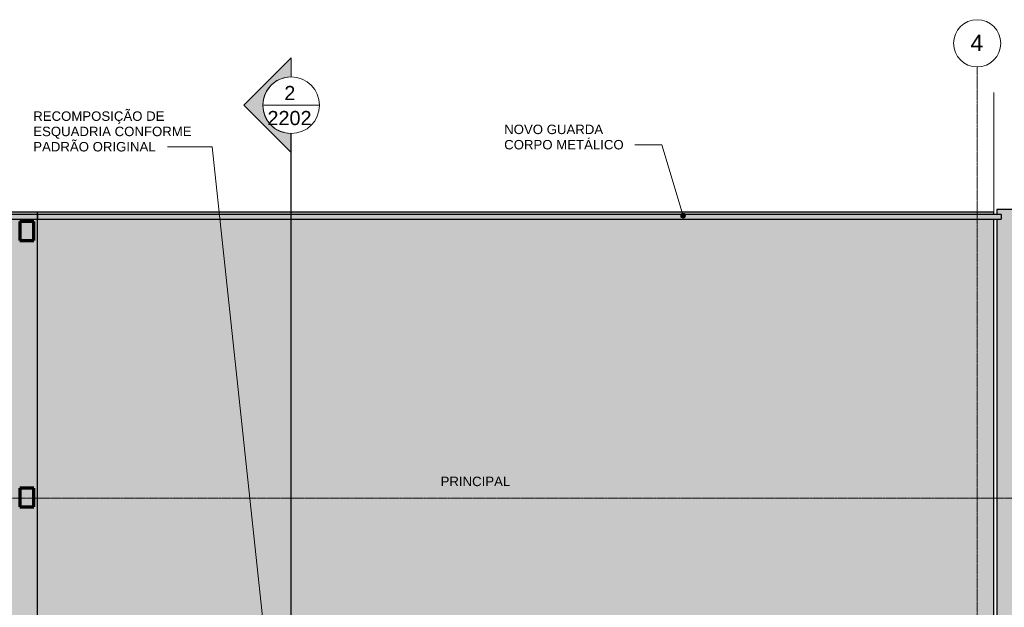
# Model space of a CAD drawing. Header units: millimetres. Extents: x -34108 to 9838, y -21919 to 4394.
# Tile 35 of 36: x -6961 to 3461, y -1829 to 4394. Entities that reach past the tile are written whole.
import ezdxf

# ---------------------------------------------------------------- set-up
doc = ezdxf.new("R2010")
doc.units = ezdxf.units.MM
doc.linetypes.add('_Traço - ponto', pattern=[16, 12, -2, 0, -2])
for name, color, linetype, lineweight in [('A-FLOR', 192, 'Continuous', 18), ('A-FLOR-HRAL', 11, 'Continuous', 25), ('A-FLOR-PATT', 8, 'Continuous', 25), ('G-ANNO-SYMB', 111, 'Continuous', 9), ('G-ANNO-TEXT', 231, 'Continuous', 9), ('S-COLS', 52, 'Continuous', 25), ('S-GRID', 1, 'Continuous', 9), ('S-GRID-IDEN', 1, 'Continuous', 9)]:
    doc.layers.add(name, color=color, linetype=linetype, lineweight=lineweight)
doc.styles.add('Arial_1', font='arial.ttf', dxfattribs={"height": 175})
doc.styles.add('Arial_3', font='arial.ttf', dxfattribs={"height": 150})
doc.styles.add('Arial_4', font='arial.ttf', dxfattribs={"height": 100})

# ---------------------------------------------------------------- blocks, each defined once
blk = doc.blocks.new('Railing - Railing-3945987-PLANTA TÉRREO - MANTER _ CONSTRUIR')
at = {"layer": 'A-FLOR-HRAL'}
for points in [[(-8379, 2281), (-6771, 2281), (-6771, 2289), (-6771, 2331), (-10011, 2331), (-9961, 2281), (-8541, 2281)], [(3429, 2281), (3429, 2331), (-6771, 2331), (-6771, 2324), (-6771, 2281), (3332, 2281)]]:
    blk.add_hatch(color=254, dxfattribs=at).paths.add_polyline_path(points, flags=0)
at = {"layer": 'A-FLOR-HRAL', "color": 5}
for p, q in [((-6771, 2331), (-10011, 2331)), ((3429, 2331), (-6771, 2331)), ((-9961, 2281), (-6771, 2281)), ((-6771, 2281), (3429, 2281))]:
    blk.add_line(p, q, dxfattribs=at)
at = {"layer": 'A-FLOR-HRAL', "color": 5, "flags": 128}
for points in [[(-6771, 2281), (-6771, 2282), (-6771, 2285), (-6771, 2289), (-6771, 2294), (-6771, 2300), (-6771, 2306), (-6771, 2313), (-6771, 2319), (-6771, 2324), (-6771, 2328), (-6771, 2331), (-6771, 2331)], [(-6771, 2331), (-6771, 2331), (-6771, 2328), (-6771, 2324), (-6771, 2319), (-6771, 2313), (-6771, 2306), (-6771, 2300), (-6771, 2294), (-6771, 2289), (-6771, 2285), (-6771, 2282), (-6771, 2281)], [(3429, 2331), (3429, 2331), (3429, 2328), (3429, 2324), (3429, 2319), (3429, 2313), (3429, 2306), (3429, 2300), (3429, 2294), (3429, 2289), (3429, 2285), (3429, 2282), (3429, 2281)]]:
    blk.add_lwpolyline(points, dxfattribs=at)
blk = doc.blocks.new('Grid - Head Grid-11506-PLANTA TÉRREO - MANTER _ CONSTRUIR')
at = {"layer": 'S-GRID-IDEN'}
blk.add_circle((0, 0), 5, dxfattribs=at)
blk = doc.blocks.new('Section - M_Section head ABNT-2836546-PLANTA TÉRREO - MANTER _ CONSTRUIR')
at = {"layer": 'G-ANNO-SYMB'}
h = blk.add_hatch(color=256, dxfattribs=at)
edge = h.paths.add_edge_path(flags=0)
edge.add_line((-6, 10), (4, 0))
edge.add_line((4, 0), (0, 0))
edge.add_arc((-6, 0), 6, 0, 180)
edge.add_line((-12, 0), (-16, 0))
edge.add_line((-16, 0), (-6, 10))
for p, q in [((-16, 0), (-6, 10)), ((-6, 10), (-16, 0)), ((4, 0), (-6, 10)), ((4, 0), (-6, 10)), ((0, 0), (4, 0)), ((-16, 0), (-12, 0))]:
    blk.add_line(p, q, dxfattribs=at)
for start, end in [(360, 180), (0, 180), (180, 0)]:
    blk.add_arc((-6, 0), 6, start, end, dxfattribs=at)

msp = doc.modelspace()

# ---------------------------------------------------------------- hatches: boundary and pattern name
at = {"layer": 'A-FLOR-PATT'}
h = msp.add_hatch(color=254, dxfattribs=at)
h.paths.add_polyline_path([(-10035.802, -6091.388), (-10035.286, -6091.388), (-10035.286, -5991.388), (-9885.286, -5991.388), (-9885.286, -6091.388), (-6961.115, -6091.388), (-6961.115, -5996.388), (-6811.115, -5996.388), (-6811.115, -6091.388), (-6771.115, -6091.388), (-6771.115, -5866.388), (-10035.802, -5866.388), (-10035.802, -5947.591)], flags=0)
h.paths.add_polyline_path([(-6914.788, -5816.388), (-6771.115, -5816.388), (-6771.425, 2281.472), (-9960.802, 2281.472), (-9960.802, 2256.472), (-9885.802, 2256.472), (-9885.802, 2056.472), (-9960.802, 2056.472), (-9960.802, -433.492), (-10010.802, -433.492), (-10010.802, 2056.472), (-10035.802, 2056.472), (-10035.802, -566.388), (-9885.802, -566.388), (-9885.802, -766.388), (-10035.802, -766.388), (-10035.802, -5816.388), (-7077.44, -5816.388)], flags=0)
h.paths.add_polyline_path([(-6961.115, -766.388), (-6961.115, -566.388), (-6811.115, -566.388), (-6811.115, -766.388)], flags=0)
h.paths.add_polyline_path([(-6891.288, 2056.472), (-6961.115, 2056.472), (-6961.115, 2256.472), (-6811.115, 2256.472), (-6811.115, 2056.472)], flags=0)
h.paths.add_polyline_path([(-10010.802, 2256.472), (-10010.802, 2331.472), (-6771.115, 2331.472), (-6771.361, 2356.472), (-10035.802, 2356.472), (-10035.802, 2256.472)], flags=0)
h = msp.add_hatch(color=254, dxfattribs=at)
h.paths.add_polyline_path([(-6771.115, -3123.492), (-4915.808, -3123.492), (-4915.408, -3111.982), (-4914.195, -3106.008), (-4912.158, -3101.019), (-4909.328, -3097.291), (-4905.8, -3094.886), (-4901.708, -3093.698), (-4890.808, -3093.542), (-3360.522, -3093.698), (-3356.43, -3094.886), (-3352.902, -3097.291), (-3350.072, -3101.019), (-3348.034, -3106.008), (-3346.822, -3111.982), (-3346.422, -3123.492), (4.192, -3123.492), (4.592, -3111.982), (5.805, -3106.008), (7.842, -3101.019), (10.672, -3097.291), (14.2, -3094.886), (18.292, -3093.698), (29.192, -3093.542), (1559.478, -3093.698), (1563.57, -3094.886), (1567.098, -3097.291), (1569.928, -3101.019), (1571.966, -3106.008), (1573.178, -3111.982), (1573.578, -3123.492), (2746.553, -3123.492), (2746.553, -3067.521), (3256.553, -3067.521), (3256.553, -3123.492), (3348.885, -3123.492), (3348.885, 2281.472), (-6771.115, 2281.472), (-6771.115, -2757.9)], flags=0)
h.paths.add_polyline_path([(3332.31, 2331.472), (3348.885, 2331.472), (3348.885, 2356.472), (-6771.115, 2356.472), (-6771.115, 2331.472), (3169.658, 2331.472)], flags=0)
msp.add_hatch(color=254, dxfattribs=at).paths.add_polyline_path([(3551.996, -20085.566), (3694.478, -20010.089), (3830.764, -19923.925), (3960.054, -19827.579), (4081.587, -19721.618), (4194.652, -19606.664), (4298.584, -19483.39), (4392.773, -19352.522), (4476.667, -19214.827), (4549.773, -19071.113), (4611.661, -18922.223), (4661.969, -18769.033), (4700.401, -18612.441), (4726.731, -18453.366), (4726.731, 2382.56), (3383.885, 2382.56), (3383.885, 2331.472), (3428.885, 2331.472), (3428.885, 2281.472), (3383.885, 2281.472), (3383.885, -3282.564), (3446.385, -3282.564), (3446.385, -3792.564), (3383.885, -3792.564), (3383.885, -4528.799), (3395.395, -4529.199), (3401.369, -4530.411), (3406.358, -4532.448), (3410.086, -4535.278), (3412.491, -4538.806), (3413.679, -4542.898), (3413.835, -4553.799), (3413.679, -6084.085), (3412.491, -6088.177), (3410.086, -6091.705), (3406.358, -6094.535), (3401.369, -6096.572), (3395.395, -6097.784), (3383.885, -6098.185), (3383.885, -7293.661), (3395.395, -7294.061), (3401.369, -7295.273), (3406.358, -7297.311), (3410.086, -7300.141), (3412.491, -7303.668), (3413.679, -7307.761), (3413.835, -7318.661), (3413.679, -8848.947), (3412.491, -8853.039), (3410.086, -8856.567), (3406.358, -8859.397), (3401.369, -8861.434), (3395.395, -8862.647), (3383.885, -8863.047), (3383.885, -10063.799), (3395.395, -10064.199), (3401.369, -10065.411), (3406.358, -10067.448), (3410.086, -10070.278), (3412.491, -10073.806), (3413.679, -10077.898), (3413.835, -10088.799), (3413.679, -11619.085), (3412.491, -11623.177), (3410.086, -11626.705), (3406.358, -11629.535), (3401.369, -11631.572), (3395.395, -11632.784), (3383.885, -11633.185), (3383.885, -12593.803), (3395.395, -12594.203), (3401.369, -12595.416), (3406.358, -12597.453), (3410.086, -12600.283), (3412.491, -12603.811), (3413.679, -12607.903), (3413.835, -12618.803), (3413.679, -14149.089), (3412.491, -14153.182), (3410.086, -14156.709), (3406.358, -14159.539), (3401.369, -14161.577), (3395.395, -14162.789), (3383.885, -14163.189), (3383.885, -15363.673), (3395.395, -15364.073), (3401.369, -15365.285), (3406.358, -15367.322), (3410.086, -15370.152), (3412.491, -15373.68), (3413.679, -15377.772), (3413.835, -15388.673), (3413.679, -16918.959), (3412.491, -16923.051), (3410.086, -16926.579), (3406.358, -16929.409), (3401.369, -16931.446), (3395.395, -16932.659), (3383.885, -16933.059), (3383.885, -17717.408), (3446.385, -17717.408), (3446.385, -18227.408), (3383.885, -18227.408), (3383.885, -18383.492), (1914.368, -18383.492), (1914.368, -18533.492), (1814.368, -18533.492), (1814.368, -18383.492), (1533.578, -18383.492), (1533.178, -18395.001), (1531.966, -18400.976), (1529.928, -18405.965), (1527.098, -18409.693), (1523.57, -18412.097), (1519.478, -18413.285), (1508.578, -18413.441), (-21.708, -18413.285), (-25.8, -18412.097), (-29.328, -18409.693), (-32.158, -18405.965), (-34.195, -18400.976), (-35.582, -18392.166), (-35.808, -18383.492), (-1896.422, -18383.492), (-1896.822, -18395.001), (-1898.034, -18400.976), (-1901.1, -18407.319), (-1902.902, -18409.693), (-1906.43, -18412.097), (-1910.522, -18413.285), (-1915.037, -18413.441), (-3271.115, -18413.441), (-3271.115, -18433.492), (-3425.975, -18433.492), (-3425.975, -20085.566), (2356.396, -20085.566)], flags=0)
at = {"layer": 'G-ANNO-TEXT'}
h = msp.add_hatch(color=250, dxfattribs=at)
edge = h.paths.add_edge_path(flags=0)
edge.add_arc((61.233, 2316.859), 25, 0, 360)
at = {"layer": 'S-COLS'}
for points in [[(-6811.115, 2056.472), (-6811.115, 2256.472), (-6961.115, 2256.472), (-6961.115, 2056.472)], [(-6811.115, -766.388), (-6811.115, -566.388), (-6961.115, -566.388), (-6961.115, -766.388)]]:
    msp.add_hatch(color=171, dxfattribs=at).paths.add_polyline_path(points, flags=0)

# ---------------------------------------------------------------- linework, layer by layer
at = {"layer": 'A-FLOR'}
msp.add_line((3348.885, 2356.472), (3348.885, 3621.48), dxfattribs=at)
at = {"layer": 'A-FLOR', "color": 5, "lineweight": 25}
for p, q in [((3348.885, 2356.472), (-10035.802, 2356.472)), ((-6771.115, 2331.472), (-6771.115, 2356.472)), ((3348.885, 2331.472), (3348.885, 2356.472)), ((4726.731, 2382.56), (3383.885, 2382.56)), ((3383.885, 2382.56), (3383.885, 2331.472)), ((-6771.115, -3123.492), (-6771.115, 2281.472)), ((3348.885, -3123.492), (3348.885, 2281.472)), ((3383.885, 2281.472), (3383.885, -3123.492))]:
    msp.add_line(p, q, dxfattribs=at)
at = {"layer": 'G-ANNO-SYMB'}
msp.add_line((-4387.452, 3488.345), (-3787.452, 3488.345), dxfattribs=at)
at = {"layer": 'G-ANNO-SYMB', "lineweight": 25}
msp.add_line((-4087.452, -21119.396), (-4087.452, 3188.345), dxfattribs=at)
at = {"layer": 'G-ANNO-TEXT', "color": 250}
for p, q in [((-4924.641, 3048.293), (-5396.508, 3048.293)), ((-4251.412, -3208.667), (-4924.641, 3048.293)), ((-163.66, 3069.989), (-447.869, 3069.989)), ((61.233, 2316.859), (-163.66, 3069.989))]:
    msp.add_line(p, q, dxfattribs=at)
msp.add_circle((61.233, 2316.859), 25, dxfattribs=at)
at = {"layer": 'S-COLS', "color": 7, "lineweight": 70}
for p, q in [((-6811.115, 2256.472), (-6961.115, 2256.472)), ((-6961.115, 2256.472), (-6961.115, 2056.472)), ((-6811.115, 2056.472), (-6811.115, 2256.472)), ((-6961.115, 2056.472), (-6811.115, 2056.472)), ((-6811.115, -566.388), (-6961.115, -566.388)), ((-6961.115, -566.388), (-6961.115, -766.388)), ((-6811.115, -766.388), (-6811.115, -566.388)), ((-6961.115, -766.388), (-6811.115, -766.388))]:
    msp.add_line(p, q, dxfattribs=at)
at = {"layer": 'S-GRID', "linetype": '_Traço - ponto'}
for p, q in [((3173.885, 3893.814), (3173.885, -21426.217)), ((6504.181, -673.492), (-33608.19, -673.492))]:
    msp.add_line(p, q, dxfattribs=at)

# ---------------------------------------------------------------- block references
at = {"layer": 'A-FLOR-HRAL', "color": 5}
msp.add_blockref('Railing - Railing-3945987-PLANTA TÉRREO - MANTER _ CONSTRUIR', (0, 0), dxfattribs=at)
at = {"layer": 'G-ANNO-SYMB', "extrusion": (0, 0, -1), "xscale": 49.99999999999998, "yscale": 49.99999999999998, "zscale": 49.99999999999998, "rotation": 270.0000000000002}
msp.add_blockref('Section - M_Section head ABNT-2836546-PLANTA TÉRREO - MANTER _ CONSTRUIR', (4087.452, 3188.345), dxfattribs=at)
at = {"layer": 'S-GRID-IDEN', "xscale": 49.99999999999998, "yscale": 49.99999999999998, "zscale": 49.99999999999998, "rotation": 180}
msp.add_blockref('Grid - Head Grid-11506-PLANTA TÉRREO - MANTER _ CONSTRUIR', (3173.885, 4143.814), dxfattribs=at)

# ---------------------------------------------------------------- texts
at = {"layer": 'G-ANNO-SYMB', "char_height": 150, "attachment_point": 1, "style": 'Arial_3'}
for s, insert, width in [('2', (-4159.657, 3692.303), 144.30375), ('2202', (-4338.157, 3427.315), 577.215)]:
    msp.add_mtext(s, dxfattribs=dict(at, insert=insert, width=width))
at = {"layer": 'G-ANNO-TEXT', "color": 7, "char_height": 100, "attachment_point": 1, "style": 'Arial_4'}
for s, insert, width in [('RECOMPOSIÇÃO DE ', (-6817.718, 3422.408), 1759.70406), ('ESQUADRIA CONFORME ', (-6817.718, 3260.351), 2112.44656), ('NOVO GUARDA ', (-1832.698, 3282.046), 1338.81813), ('CORPO METÁLICO', (-1832.698, 3119.989), 1555.27375), ('PADRÃO ORIGINAL', (-6817.718, 3098.293), 1599.36656), ('PRINCIPAL', (-2505.806, -445.933), 913.92375)]:
    msp.add_mtext(s, dxfattribs=dict(at, insert=insert, width=width))
at = {"layer": 'S-GRID-IDEN', "insert": (3102.696, 4235.765), "char_height": 175, "width": 168.35437, "attachment_point": 1, "style": 'Arial_1'}
msp.add_mtext('4', dxfattribs=at)

doc.saveas('drawing.dxf')
